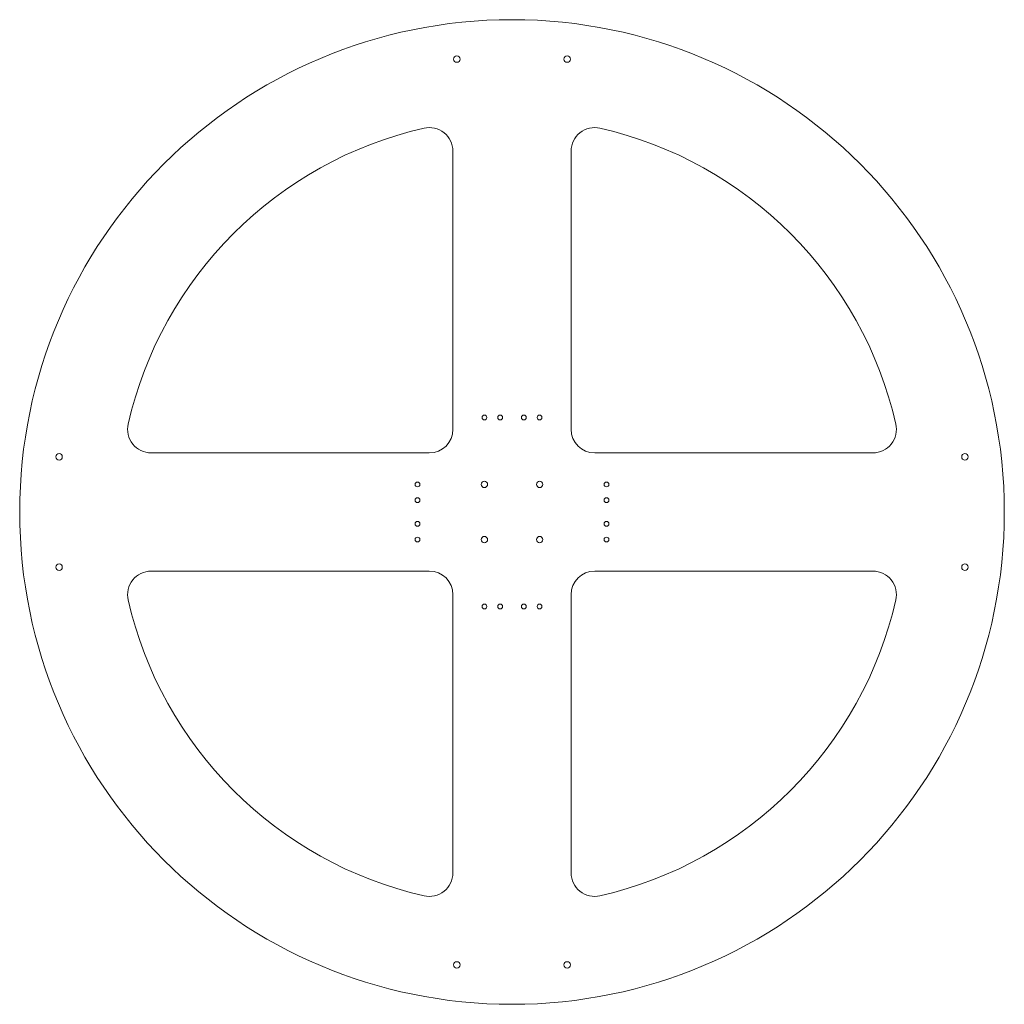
# Model space of a CAD drawing. Header units: millimetres. Extents: x 117 to 1367, y 121 to 1371.
import ezdxf

# ---------------------------------------------------------------- set-up
doc = ezdxf.new("R2010")
doc.units = ezdxf.units.MM

msp = doc.modelspace()

# ---------------------------------------------------------------- linework, layer by layer
at = {"color": 7, "linetype": 'Continuous', "lineweight": 15}
for p, q in [((667, 851), (667, 1204.1)), ((817, 1204.1), (817, 851)), ((283.9, 821), (637, 821)), ((847, 821), (1200.1, 821)), ((637, 671), (283.9, 671)), ((1200.1, 671), (847, 671)), ((667, 287.9), (667, 641)), ((817, 641), (817, 287.9))]:
    msp.add_line(p, q, dxfattribs=at)
for centre, radius in [((742, 746), 625), ((672, 1321), 4.1), ((812, 1321), 4.1), ((707, 866), 3.05), ((727, 866), 3.05), ((757, 866), 3.05), ((777, 866), 3.05), ((167, 816), 4.1), ((1317, 816), 4.1), ((622, 781), 3.05), ((707, 781), 4), ((777, 781), 4), ((862, 781), 3.05), ((622, 761), 3.05), ((862, 761), 3.05), ((622, 731), 3.05), ((862, 731), 3.05), ((622, 711), 3.05), ((707, 711), 4), ((777, 711), 4), ((862, 711), 3.05), ((167, 676), 4.1), ((1317, 676), 4.1), ((707, 626), 3.05), ((727, 626), 3.05), ((757, 626), 3.05), ((777, 626), 3.05), ((672, 171), 4.1), ((812, 171), 4.1)]:
    msp.add_circle(centre, radius, dxfattribs=at)
for centre, radius, start, end in [((742, 746), 500, 102.9091, 167.0909), ((637, 1204.1), 30, 0, 102.9091), ((847, 1204.1), 30, 77.0909, 180), ((742, 746), 500, 12.9091, 77.0909), ((283.9, 851), 30, 167.0909, 270), ((637, 851), 30, 270, 0), ((847, 851), 30, 180, 270), ((1200.1, 851), 30, 270, 12.9091), ((283.9, 641), 30, 90, 192.9091), ((637, 641), 30, 0, 90), ((847, 641), 30, 90, 180), ((1200.1, 641), 30, 347.0909, 90), ((742, 746), 500, 192.9091, 257.0909), ((742, 746), 500, 282.9091, 347.0909), ((637, 287.9), 30, 257.0909, 0), ((847, 287.9), 30, 180, 282.9091)]:
    msp.add_arc(centre, radius, start, end, dxfattribs=at)

doc.saveas('drawing.dxf')
